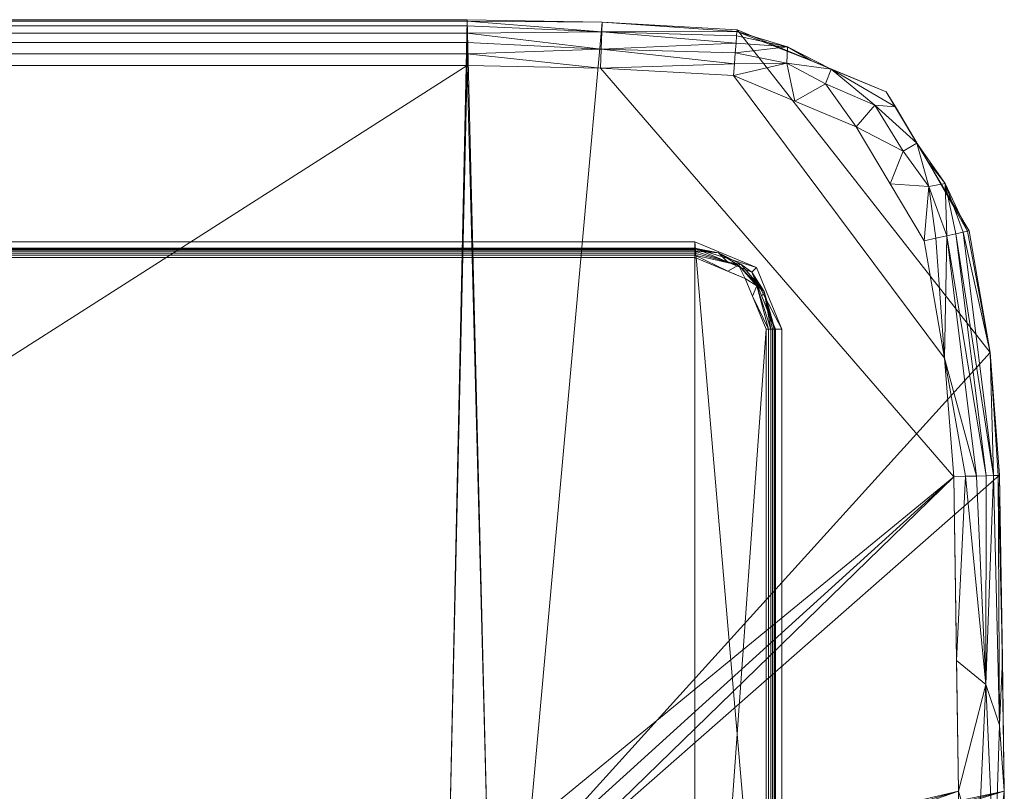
# Model space of a CAD drawing. Header units: millimetres. Extents: x -127 to 127, y -84 to 84.
# Tile 7 of 7: x 20 to 127, y 0 to 84. Entities that reach past the tile are written whole.
import ezdxf

# ---------------------------------------------------------------- set-up
doc = ezdxf.new("R2010")
doc.units = ezdxf.units.MM
doc.layers.add('M-520-M_DRAINAGE_FW', color=2, linetype='Continuous', lineweight=30)

# ---------------------------------------------------------------- blocks, each defined once
blk = doc.blocks.new('CLCN60ZZ - Concept Pillow Flush Plate-3460-3D View 1')
at = {"layer": 'M-520-M_DRAINAGE_FW', "lineweight": 9}
mesh = blk.add_polyface(dxfattribs=at)
corners = [(68.52, -84), (-68.52, -84), (-83.22, -83.72), (-97.91, -82.9), (-114.15, -76.13), (-123.17, -61.01), (-125.46, -47.78), (-126.49, -34.4), (-127, 0), (-126.49, 34.4), (-125.46, 47.78), (-123.17, 61.01), (-114.15, 76.13), (-97.91, 82.9), (-83.22, 83.72), (-68.52, 84), (68.52, 84), (83.22, 83.72), (97.91, 82.9), (114.15, 76.13), (123.17, 61.01), (125.46, 47.78), (126.49, 34.4), (127, 0), (126.49, -34.4), (125.46, -47.78), (123.17, -61.01), (114.15, -76.13), (97.91, -82.9), (83.22, -83.72), (-66.59, -7.2), (-70.8, -7.4), (-74.97, -8.01), (-77.31, -8.75), (-79.43, -10), (-81.22, -11.69), (-82.59, -13.74), (-85.29, -20.96), (-86.27, -28.61), (-85.47, -36.28), (-82.93, -43.56), (-81.78, -45.64), (-80.2, -47.41), (-78.28, -48.81), (-76.1, -49.75), (-71.37, -50.54), (-66.59, -50.8), (66.59, -50.8), (71.37, -50.54), (76.1, -49.75), (78.28, -48.81), (80.2, -47.41), (81.78, -45.64), (82.93, -43.56), (85.47, -36.28), (86.27, -28.61), (85.29, -20.96), (82.59, -13.74), (81.22, -11.69), (79.43, -10), (77.31, -8.75), (74.97, -8.01), (70.8, -7.4), (66.59, -7.2)]
mesh.append_faces([[corners[k] for k in face] for face in [(44, 2, 43), (6, 40, 5), (47, 1, 46)]], dxfattribs={"vtx0": -1, "vtx1": -1})
mesh.append_faces([[corners[k] for k in face] for face in [(14, 32, 10, 13)]], dxfattribs={"vtx0": -1, "vtx1": -1, "vtx2": -1})
mesh.append_faces([[corners[k] for k in face] for face in [(31, 14, 15, 30), (30, 15, 16, 63), (9, 33, 34), (8, 35, 36), (62, 16, 17, 61), (61, 21, 22, 60), (23, 57, 58), (23, 58, 59), (5, 40, 41, 4), (3, 42, 43, 2), (1, 45, 46), (2, 44, 45, 1), (28, 51, 52, 27), (29, 49, 50)]], dxfattribs={"vtx0": -1, "vtx2": -1})
mesh.append_faces([[corners[k] for k in face] for face in [(36, 37, 8), (31, 32, 14), (62, 63, 16), (55, 56, 24), (38, 39, 7)]], dxfattribs={"vtx1": -1, "vtx2": -1})
mesh.append_faces([[corners[k] for k in face] for face in [(17, 18, 21, 61)]], dxfattribs={"vtx1": -1, "vtx2": -1, "vtx3": -1})
mesh.append_faces([[corners[k] for k in face] for face in [(9, 10, 32, 33), (34, 35, 8, 9), (22, 23, 59, 60), (23, 24, 56, 57), (37, 38, 7, 8), (39, 40, 6, 7), (41, 42, 3, 4), (52, 53, 26, 27), (50, 51, 28, 29), (24, 25, 54, 55), (53, 54, 25, 26), (47, 48, 0, 1), (29, 0, 48, 49)]], dxfattribs={"vtx1": -1, "vtx3": -1})
mesh.append_faces([[corners[k] for k in face] for face in [(11, 12, 13, 10)]], dxfattribs={"vtx2": -1})
mesh.append_faces([[corners[k] for k in face] for face in [(18, 19, 20, 21)]], dxfattribs={"vtx3": -1})
mesh = blk.add_polyface(dxfattribs=at)
corners = [(68.52, 84, 13.16), (68.52, 84), (-68.52, 84), (-68.52, 84, 13.16)]
mesh.append_faces([[corners[k] for k in face] for face in [(3, 0, 1, 2)]])
mesh = blk.add_polyface(dxfattribs=at)
corners = [(68.52, 79, 18.16), (68.52, 80.29, 17.99), (68.52, 81.5, 17.49), (68.52, 82.54, 16.69), (68.52, 83.33, 15.66), (68.52, 83.83, 14.45), (68.52, 84, 13.16), (-68.52, 84, 13.16), (-68.52, 83.83, 14.45), (-68.52, 83.33, 15.66), (-68.52, 82.54, 16.69), (-68.52, 81.5, 17.49), (-68.52, 80.29, 17.99), (-68.52, 79, 18.16)]
mesh.append_faces([[corners[k] for k in face] for face in [(7, 8, 5, 6)]], dxfattribs={"vtx1": -1})
mesh.append_faces([[corners[k] for k in face] for face in [(8, 9, 4, 5), (3, 4, 9, 10), (11, 12, 1, 2), (2, 3, 10, 11)]], dxfattribs={"vtx1": -1, "vtx3": -1})
mesh.append_faces([[corners[k] for k in face] for face in [(12, 13, 0, 1)]], dxfattribs={"vtx3": -1})
mesh = blk.add_polyface(dxfattribs=at)
corners = [(97.91, 82.9, 13.16), (97.91, 82.9), (83.22, 83.72), (68.52, 84), (68.52, 84, 13.16), (83.22, 83.72, 13.16)]
mesh.append_faces([[corners[k] for k in face] for face in [(4, 5, 2, 3)]], dxfattribs={"vtx1": -1})
mesh.append_faces([[corners[k] for k in face] for face in [(0, 1, 2, 5)]], dxfattribs={"vtx2": -1})
mesh = blk.add_polyface(dxfattribs=at)
corners = [(97.53, 77.91, 18.16), (97.63, 79.2, 17.99), (97.72, 80.4, 17.49), (97.8, 81.44, 16.69), (97.86, 82.23, 15.66), (97.89, 82.73, 14.45), (97.91, 82.9, 13.16), (83.22, 83.72, 13.16), (68.52, 84, 13.16), (68.52, 83.83, 14.45), (68.52, 83.33, 15.66), (68.52, 82.54, 16.69), (68.52, 81.5, 17.49), (68.52, 80.29, 17.99), (68.52, 79, 18.16), (83.04, 78.73, 18.16), (83.19, 82.69, 16.2), (83.11, 80.78, 17.72)]
mesh.append_faces([[corners[k] for k in face] for face in [(15, 13, 14)]], dxfattribs={"vtx0": -1})
mesh.append_faces([[corners[k] for k in face] for face in [(13, 17, 12), (2, 17, 1)]], dxfattribs={"vtx0": -1, "vtx1": -1})
mesh.append_faces([[corners[k] for k in face] for face in [(17, 3, 16), (7, 16, 5), (1, 17, 15), (15, 17, 13), (17, 16, 11), (7, 9, 16)]], dxfattribs={"vtx0": -1, "vtx1": -1, "vtx2": -1})
mesh.append_faces([[corners[k] for k in face] for face in [(17, 2, 3), (16, 4, 5), (17, 11, 12), (16, 9, 10)]], dxfattribs={"vtx0": -1, "vtx2": -1})
mesh.append_faces([[corners[k] for k in face] for face in [(8, 9, 7)]], dxfattribs={"vtx1": -1})
mesh.append_faces([[corners[k] for k in face] for face in [(10, 11, 16), (3, 4, 16)]], dxfattribs={"vtx1": -1, "vtx2": -1})
mesh.append_faces([[corners[k] for k in face] for face in [(15, 0, 1), (5, 6, 7)]], dxfattribs={"vtx2": -1})
mesh = blk.add_polyface(dxfattribs=at)
corners = [(118.29, 59.93, 18.16), (119.55, 60.21, 17.99), (120.73, 60.47, 17.49), (121.74, 60.7, 16.69), (122.51, 60.87, 15.66), (123, 60.98, 14.45), (123.17, 61.01, 13.16), (114.15, 76.13, 13.16), (97.91, 82.9, 13.16), (97.89, 82.73, 14.45), (97.86, 82.23, 15.66), (97.8, 81.44, 16.69), (97.72, 80.4, 17.49), (97.63, 79.2, 17.99), (97.53, 77.91, 18.16), (110.88, 72.35, 18.16), (117.48, 70.55, 16.54), (108.15, 78.63, 16.54), (118.66, 68.57, 13.16), (106.03, 79.51, 13.16), (114.58, 66.14, 18.16), (104.21, 75.13, 18.16), (120.57, 66.18, 15.92), (103.39, 81.06, 15.92), (118.79, 65.85, 17.54), (103.32, 79.26, 17.54), (115.98, 69.69, 17.76), (112.92, 74.7, 17.08), (107.52, 77.02, 17.76), (115.16, 74.53, 15.33)]
mesh.append_faces([[corners[k] for k in face] for face in [(21, 25, 14), (3, 22, 2), (5, 22, 4), (12, 23, 11), (0, 24, 20), (11, 23, 10), (14, 25, 13), (1, 24, 0), (15, 28, 21)]], dxfattribs={"vtx0": -1, "vtx1": -1})
mesh.append_faces([[corners[k] for k in face] for face in [(15, 26, 27), (16, 24, 22), (26, 20, 24), (29, 17, 27), (2, 22, 24), (18, 22, 5), (26, 24, 16), (28, 15, 27), (25, 23, 12), (17, 19, 23), (25, 17, 23), (18, 16, 22), (9, 23, 19), (28, 25, 21), (27, 26, 16), (29, 27, 16), (17, 25, 28), (27, 17, 28), (18, 29, 16), (17, 29, 7)]], dxfattribs={"vtx0": -1, "vtx1": -1, "vtx2": -1})
mesh.append_faces([[corners[k] for k in face] for face in [(24, 1, 2), (29, 18, 7), (17, 7, 19)]], dxfattribs={"vtx0": -1, "vtx2": -1})
mesh.append_faces([[corners[k] for k in face] for face in [(8, 9, 19)]], dxfattribs={"vtx1": -1})
mesh.append_faces([[corners[k] for k in face] for face in [(3, 4, 22), (12, 13, 25), (9, 10, 23), (15, 20, 26)]], dxfattribs={"vtx1": -1, "vtx2": -1})
mesh.append_faces([[corners[k] for k in face] for face in [(5, 6, 18)]], dxfattribs={"vtx2": -1})
mesh = blk.add_polyface(dxfattribs=at)
corners = [(123.17, 61.01, 13.16), (123.17, 61.01), (114.15, 76.13), (97.91, 82.9), (97.91, 82.9, 13.16), (114.15, 76.13, 13.16), (118.66, 68.57), (118.66, 68.57, 13.16), (105.7, 79.65), (106.03, 79.51, 13.16)]
mesh.append_faces([[corners[k] for k in face] for face in [(2, 9, 5), (9, 2, 8), (8, 4, 9)]], dxfattribs={"vtx0": -1, "vtx2": -1})
mesh.append_faces([[corners[k] for k in face] for face in [(5, 7, 6, 2)]], dxfattribs={"vtx1": -1, "vtx3": -1})
mesh.append_faces([[corners[k] for k in face] for face in [(8, 3, 4)]], dxfattribs={"vtx2": -1})
mesh.append_faces([[corners[k] for k in face] for face in [(7, 0, 1, 6)]], dxfattribs={"vtx3": -1})
mesh = blk.add_polyface(dxfattribs=at)
corners = [(-68.52, -79, 18.16), (68.52, -79, 18.16), (83.04, -78.73, 18.16), (97.53, -77.91, 18.16), (110.88, -72.35, 18.16), (118.29, -59.93, 18.16), (120.49, -47.17, 18.16), (121.49, -34.25, 18.16), (122, 0, 18.16), (121.49, 34.25, 18.16), (120.49, 47.17, 18.16), (118.29, 59.93, 18.16), (110.88, 72.35, 18.16), (97.53, 77.91, 18.16), (83.04, 78.73, 18.16), (68.52, 79, 18.16), (-68.52, 79, 18.16), (-83.04, 78.73, 18.16), (-97.53, 77.91, 18.16), (-110.88, 72.35, 18.16), (-118.29, 59.93, 18.16), (-120.49, 47.17, 18.16), (-121.49, 34.25, 18.16), (-122, 0, 18.16), (-121.49, -34.25, 18.16), (-120.49, -47.17, 18.16), (-118.29, -59.93, 18.16), (-110.88, -72.35, 18.16), (-97.53, -77.91, 18.16), (-83.04, -78.73, 18.16), (-66.59, -7.2, 18.16), (66.59, -7.2, 18.16), (70.8, -7.4, 18.16), (74.97, -8.01, 18.16), (77.31, -8.75, 18.16), (79.43, -10, 18.16), (81.22, -11.69, 18.16), (82.59, -13.74, 18.16), (85.29, -20.96, 18.16), (86.27, -28.61, 18.16), (85.47, -36.28, 18.16), (82.93, -43.56, 18.16), (81.78, -45.64, 18.16), (80.2, -47.41, 18.16), (78.28, -48.81, 18.16), (76.1, -49.75, 18.16), (71.37, -50.54, 18.16), (66.59, -50.8, 18.16), (-66.59, -50.8, 18.16), (-71.37, -50.54, 18.16), (-76.1, -49.75, 18.16), (-78.28, -48.81, 18.16), (-80.2, -47.41, 18.16), (-81.78, -45.64, 18.16), (-82.93, -43.56, 18.16), (-85.47, -36.28, 18.16), (-86.27, -28.61, 18.16), (-85.29, -20.96, 18.16), (-82.59, -13.74, 18.16), (-81.22, -11.69, 18.16), (-79.43, -10, 18.16), (-77.31, -8.75, 18.16), (-74.97, -8.01, 18.16), (-70.8, -7.4, 18.16)]
mesh.append_faces([[corners[k] for k in face] for face in [(60, 23, 59), (62, 22, 61), (51, 29, 50), (41, 6, 40), (5, 42, 4), (48, 0, 47)]], dxfattribs={"vtx0": -1, "vtx1": -1})
mesh.append_faces([[corners[k] for k in face] for face in [(32, 9, 14, 15)]], dxfattribs={"vtx0": -1, "vtx1": -1, "vtx3": -1})
mesh.append_faces([[corners[k] for k in face] for face in [(30, 15, 16, 63), (22, 62, 63), (15, 30, 31), (10, 13, 14, 9), (35, 8, 9, 34), (9, 32, 33), (38, 7, 8, 37), (15, 31, 32), (7, 38, 39), (28, 52, 53, 27), (0, 48, 49, 29), (29, 49, 50), (3, 43, 44), (40, 6, 7, 39), (1, 46, 47, 0), (46, 1, 2, 45)]], dxfattribs={"vtx0": -1, "vtx2": -1})
mesh.append_faces([[corners[k] for k in face] for face in [(63, 16, 17, 22)]], dxfattribs={"vtx0": -1, "vtx2": -1, "vtx3": -1})
mesh.append_faces([[corners[k] for k in face] for face in [(58, 59, 23), (33, 34, 9), (36, 37, 8), (35, 36, 8), (56, 57, 24)]], dxfattribs={"vtx1": -1, "vtx2": -1})
mesh.append_faces([[corners[k] for k in face] for face in [(21, 22, 17, 18), (60, 61, 22, 23), (57, 58, 23, 24), (54, 55, 25, 26), (55, 56, 24, 25), (53, 54, 26, 27), (51, 52, 28, 29), (41, 42, 5, 6), (42, 43, 3, 4), (44, 45, 2, 3)]], dxfattribs={"vtx1": -1, "vtx3": -1})
mesh.append_faces([[corners[k] for k in face] for face in [(11, 12, 13, 10)]], dxfattribs={"vtx2": -1})
mesh.append_faces([[corners[k] for k in face] for face in [(18, 19, 20, 21)]], dxfattribs={"vtx3": -1})
mesh = blk.add_polyface(dxfattribs=at)
corners = [(121.49, 34.25, 18.16), (122.78, 34.29, 17.99), (123.99, 34.32, 17.49), (125.02, 34.36, 16.69), (125.82, 34.38, 15.66), (126.32, 34.39, 14.45), (126.49, 34.4, 13.16), (125.46, 47.78, 13.16), (123.17, 61.01, 13.16), (123, 60.98, 14.45), (122.51, 60.87, 15.66), (121.74, 60.7, 16.69), (120.73, 60.47, 17.49), (119.55, 60.21, 17.99), (118.29, 59.93, 18.16), (120.49, 47.17, 18.16)]
mesh.append_faces([[corners[k] for k in face] for face in [(15, 13, 14)]], dxfattribs={"vtx0": -1})
mesh.append_faces([[corners[k] for k in face] for face in [(3, 12, 2), (5, 7, 4), (10, 7, 9), (13, 15, 12), (12, 3, 11)]], dxfattribs={"vtx0": -1, "vtx1": -1})
mesh.append_faces([[corners[k] for k in face] for face in [(15, 2, 12), (10, 4, 7)]], dxfattribs={"vtx0": -1, "vtx1": -1, "vtx2": -1})
mesh.append_faces([[corners[k] for k in face] for face in [(11, 3, 4)]], dxfattribs={"vtx0": -1, "vtx2": -1})
mesh.append_faces([[corners[k] for k in face] for face in [(8, 9, 7)]], dxfattribs={"vtx1": -1})
mesh.append_faces([[corners[k] for k in face] for face in [(1, 2, 15), (10, 11, 4)]], dxfattribs={"vtx1": -1, "vtx2": -1})
mesh.append_faces([[corners[k] for k in face] for face in [(15, 0, 1), (5, 6, 7)]], dxfattribs={"vtx2": -1})
mesh = blk.add_polyface(dxfattribs=at)
corners = [(126.49, 34.4, 13.16), (126.49, 34.4), (125.46, 47.78), (123.17, 61.01), (123.17, 61.01, 13.16), (125.46, 47.78, 13.16)]
mesh.append_faces([[corners[k] for k in face] for face in [(5, 0, 1, 2), (2, 3, 4, 5)]], dxfattribs={"vtx3": -1})
mesh = blk.add_polyface(dxfattribs=at)
corners = [(102.8, 50.32), (100.02, 57.03), (93.3, 59.82), (-93.3, 59.82), (-100.02, 57.03), (-102.8, 50.32), (-102.8, -50.32), (-100.02, -57.03), (-93.3, -59.82), (93.3, -59.82), (100.02, -57.03), (102.8, -50.32)]
mesh.append_faces([[corners[k] for k in face] for face in [(2, 3, 8, 9)]], dxfattribs={"vtx1": -1, "vtx3": -1})
mesh.append_faces([[corners[k] for k in face] for face in [(6, 7, 8, 5), (0, 1, 2, 11)]], dxfattribs={"vtx2": -1})
mesh.append_faces([[corners[k] for k in face] for face in [(3, 4, 5, 8), (9, 10, 11, 2)]], dxfattribs={"vtx2": -1, "vtx3": -1})
mesh = blk.add_polyface(dxfattribs=at)
corners = [(93.3, 59.82), (93.3, 59.11, -13.55), (-93.3, 59.11, -13.55), (-93.3, 59.82)]
mesh.append_faces([[corners[k] for k in face] for face in [(1, 2, 3, 0)]])
mesh = blk.add_polyface(dxfattribs=at)
corners = [(93.3, 59.11, -13.55), (93.3, 59.06, -13.8), (93.3, 58.96, -14.03), (93.3, 58.8, -14.23), (93.3, 58.59, -14.37), (93.3, 58.36, -14.47), (93.3, 58.11, -14.5), (-93.3, 58.11, -14.5), (-93.3, 58.36, -14.47), (-93.3, 58.59, -14.37), (-93.3, 58.8, -14.23), (-93.3, 58.96, -14.03), (-93.3, 59.06, -13.8), (-93.3, 59.11, -13.55)]
mesh.append_faces([[corners[k] for k in face] for face in [(0, 1, 12, 13)]], dxfattribs={"vtx1": -1})
mesh.append_faces([[corners[k] for k in face] for face in [(1, 2, 11, 12), (10, 11, 2, 3), (4, 5, 8, 9), (9, 10, 3, 4)]], dxfattribs={"vtx1": -1, "vtx3": -1})
mesh.append_faces([[corners[k] for k in face] for face in [(5, 6, 7, 8)]], dxfattribs={"vtx3": -1})
mesh = blk.add_polyface(dxfattribs=at)
corners = [(102.09, 50.32, -13.55), (99.52, 56.53, -13.55), (93.3, 59.11, -13.55), (93.3, 59.82), (100.02, 57.03), (102.8, 50.32)]
mesh.append_faces([[corners[k] for k in face] for face in [(1, 5, 0)]], dxfattribs={"vtx0": -1})
mesh.append_faces([[corners[k] for k in face] for face in [(2, 4, 1), (5, 1, 4)]], dxfattribs={"vtx0": -1, "vtx1": -1})
mesh.append_faces([[corners[k] for k in face] for face in [(3, 4, 2)]], dxfattribs={"vtx1": -1})
mesh = blk.add_polyface(dxfattribs=at)
corners = [(93.3, 59.11, -13.55), (99.52, 56.53, -13.55), (102.09, 50.32, -13.55), (102.04, 50.32, -13.8), (101.94, 50.32, -14.03), (101.78, 50.32, -14.23), (101.58, 50.32, -14.37), (101.34, 50.32, -14.47), (101.09, 50.32, -14.5), (98.81, 55.83, -14.5), (93.3, 58.11, -14.5), (93.3, 58.36, -14.47), (93.3, 58.59, -14.37), (93.3, 58.8, -14.23), (93.3, 58.96, -14.03), (93.3, 59.06, -13.8), (98.08, 57.26, -14.27), (100.85, 54.41, -14.1), (96.9, 57.61, -13.55), (100.6, 53.92, -13.55), (96.9, 56.62, -14.5), (99.6, 53.92, -14.5), (98.34, 57.4, -13.93), (95.88, 58.63, -13.9), (100.07, 55.02, -14.39)]
mesh.append_faces([[corners[k] for k in face] for face in [(13, 16, 12), (1, 22, 18), (6, 17, 5), (9, 24, 21)]], dxfattribs={"vtx0": -1, "vtx1": -1})
mesh.append_faces([[corners[k] for k in face] for face in [(23, 18, 22), (22, 17, 16), (24, 16, 17), (16, 20, 11), (17, 19, 3), (6, 24, 17), (17, 22, 1), (16, 24, 9), (16, 13, 23), (16, 23, 22), (24, 7, 21)]], dxfattribs={"vtx0": -1, "vtx1": -1, "vtx2": -1})
mesh.append_faces([[corners[k] for k in face] for face in [(17, 4, 5), (16, 11, 12), (23, 13, 14), (24, 6, 7), (23, 15, 0)]], dxfattribs={"vtx0": -1, "vtx2": -1})
mesh.append_faces([[corners[k] for k in face] for face in [(3, 4, 17), (0, 18, 23), (14, 15, 23), (1, 19, 17), (9, 20, 16)]], dxfattribs={"vtx1": -1, "vtx2": -1})
mesh.append_faces([[corners[k] for k in face] for face in [(20, 10, 11), (19, 2, 3), (7, 8, 21)]], dxfattribs={"vtx2": -1})
mesh = blk.add_polyface(dxfattribs=at)
corners = [(93.3, 58.11, -14.5), (98.81, 55.83, -14.5), (101.09, 50.32, -14.5), (101.09, -50.32, -14.5), (98.81, -55.83, -14.5), (93.3, -58.11, -14.5), (-93.3, -58.11, -14.5), (-98.81, -55.83, -14.5), (-101.09, -50.32, -14.5), (-101.09, 50.32, -14.5), (-98.81, 55.83, -14.5), (-93.3, 58.11, -14.5)]
mesh.append_faces([[corners[k] for k in face] for face in [(6, 11, 0, 5)]], dxfattribs={"vtx0": -1, "vtx2": -1})
mesh.append_faces([[corners[k] for k in face] for face in [(3, 4, 5, 2)]], dxfattribs={"vtx2": -1})
mesh.append_faces([[corners[k] for k in face] for face in [(9, 10, 11, 6), (0, 1, 2, 5)]], dxfattribs={"vtx2": -1, "vtx3": -1})
mesh.append_faces([[corners[k] for k in face] for face in [(6, 7, 8, 9)]], dxfattribs={"vtx3": -1})
mesh = blk.add_polyface(dxfattribs=at)
corners = [(101.09, 50.32, -14.5), (101.34, 50.32, -14.47), (101.58, 50.32, -14.37), (101.78, 50.32, -14.23), (101.94, 50.32, -14.03), (102.04, 50.32, -13.8), (102.09, 50.32, -13.55), (102.09, -50.32, -13.55), (102.04, -50.32, -13.8), (101.94, -50.32, -14.03), (101.78, -50.32, -14.23), (101.58, -50.32, -14.37), (101.34, -50.32, -14.47), (101.09, -50.32, -14.5)]
mesh.append_faces([[corners[k] for k in face] for face in [(7, 8, 5, 6)]], dxfattribs={"vtx1": -1})
mesh.append_faces([[corners[k] for k in face] for face in [(8, 9, 4, 5), (3, 4, 9, 10), (11, 12, 1, 2), (2, 3, 10, 11)]], dxfattribs={"vtx1": -1, "vtx3": -1})
mesh.append_faces([[corners[k] for k in face] for face in [(12, 13, 0, 1)]], dxfattribs={"vtx3": -1})
mesh = blk.add_polyface(dxfattribs=at)
corners = [(102.09, 50.32, -13.55), (102.8, 50.32), (102.8, -50.32), (102.09, -50.32, -13.55)]
mesh.append_faces([[corners[k] for k in face] for face in [(3, 0, 1, 2)]])
mesh = blk.add_polyface(dxfattribs=at)
corners = [(121.49, -34.25, 18.16), (122.78, -34.29, 17.99), (123.99, -34.32, 17.49), (125.02, -34.36, 16.69), (125.82, -34.38, 15.66), (126.32, -34.39, 14.45), (126.49, -34.4, 13.16), (127, 0, 13.16), (126.49, 34.4, 13.16), (126.32, 34.39, 14.45), (125.82, 34.38, 15.66), (125.02, 34.36, 16.69), (123.99, 34.32, 17.49), (122.78, 34.29, 17.99), (121.49, 34.25, 18.16), (122, 0, 18.16), (125.93, -9.65, 16.2), (124.99, 11.61, 17.12), (121.79, -14.25, 18.16), (126.79, -14.4, 13.16), (126.79, 14.4, 13.16), (121.79, 14.25, 18.16), (124.11, -7.13, 17.68), (126.49, 7.2, 15.3)]
mesh.append_faces([[corners[k] for k in face] for face in [(5, 16, 4), (3, 16, 2), (7, 16, 19), (11, 17, 10)]], dxfattribs={"vtx0": -1, "vtx1": -1})
mesh.append_faces([[corners[k] for k in face] for face in [(22, 17, 15), (17, 23, 10), (5, 19, 16), (23, 16, 7), (2, 16, 22), (22, 18, 1), (17, 13, 21), (23, 20, 9), (17, 22, 16), (16, 23, 17)]], dxfattribs={"vtx0": -1, "vtx1": -1, "vtx2": -1})
mesh.append_faces([[corners[k] for k in face] for face in [(16, 3, 4), (17, 12, 13), (17, 11, 12)]], dxfattribs={"vtx0": -1, "vtx2": -1})
mesh.append_faces([[corners[k] for k in face] for face in [(0, 1, 18)]], dxfattribs={"vtx1": -1})
mesh.append_faces([[corners[k] for k in face] for face in [(15, 18, 22), (1, 2, 22), (7, 20, 23), (9, 10, 23), (21, 15, 17)]], dxfattribs={"vtx1": -1, "vtx2": -1})
mesh.append_faces([[corners[k] for k in face] for face in [(5, 6, 19), (13, 14, 21), (20, 8, 9)]], dxfattribs={"vtx2": -1})
mesh = blk.add_polyface(dxfattribs=at)
corners = [(126.49, -34.4, 13.16), (126.49, -34.4), (127, 0), (126.49, 34.4), (126.49, 34.4, 13.16), (127, 0, 13.16)]
mesh.append_faces([[corners[k] for k in face] for face in [(0, 1, 2, 5), (3, 4, 5, 2)]], dxfattribs={"vtx2": -1})

msp = doc.modelspace()

# ---------------------------------------------------------------- block references
at = {"layer": 'M-520-M_DRAINAGE_FW', "lineweight": 9}
msp.add_blockref('CLCN60ZZ - Concept Pillow Flush Plate-3460-3D View 1', (0, 0), dxfattribs=at)

doc.saveas('drawing.dxf')
